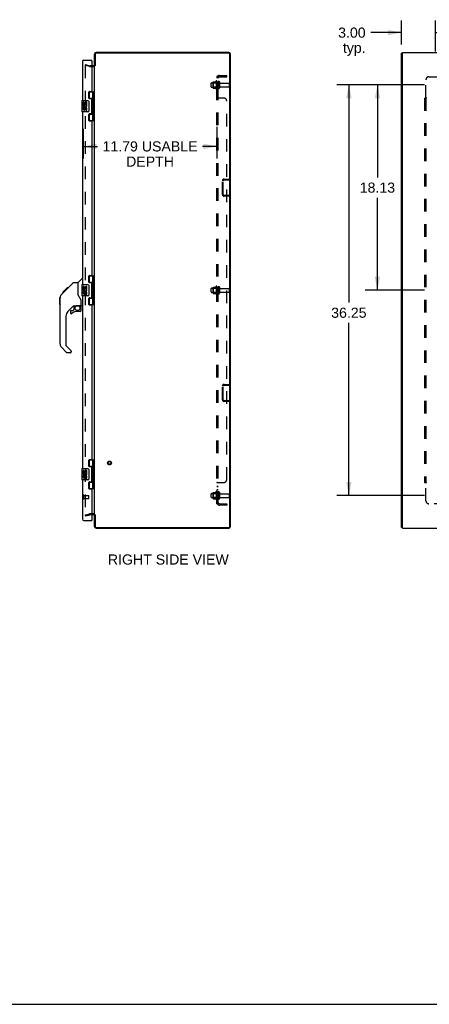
# Model space of a CAD drawing. Header units: inches. Extents: x 0 to 203, y 0 to 131.
# Tile 10 of 12: x 101 to 137, y 0 to 87. Entities that reach past the tile are written whole.
import ezdxf

# ---------------------------------------------------------------- set-up
doc = ezdxf.new("R2010")
doc.units = ezdxf.units.IN
doc.header["$LTSCALE"] = 11.137931
doc.header["$MEASUREMENT"] = 0
doc.linetypes.add('HIDDEN', pattern=[0.2, 0.1, -0.1])
doc.layers.get('0').update_dxf_attribs({"linetype": 'CONTINUOUS'})
for name, color, linetype in [('DEFAULT_2', 8, 'HIDDEN'), ('DIMENSIONS', 7, 'CONTINUOUS'), ('DOOR_ASSEMBLY_RIGHT', 7, 'CONTINUOUS'), ('SUBPANEL', 7, 'CONTINUOUS')]:
    doc.layers.add(name, color=color, linetype=linetype)
doc.styles.get("Standard").update_dxf_attribs({"font": 'arial.ttf'})
doc.dimstyles.new('DIMSTYLE_1', dxfattribs={"dimtxt": 0.893417, "dimasz": 1.191223, "dimexe": 0.09, "dimexo": 0.07, "dimgap": 0.0375, "dimtad": 0, "dimtih": 1, "dimtoh": 1, "dimzin": 4, "dimdsep": 46, "dimtxsty": 'Standard', "dimblk": '_FILLED', "dimblk1": '_FILLED', "dimblk2": '_FILLED', "dimcen": 0.09, "dimazin": 1, "dimtfac": 1, "dimtdec": 3, "dimtofl": 0, "dimtmove": 0, "dimatfit": 3, "dimldrblk": '_FILLED', "dimfxl": 0, "dimtolj": 1, "dimtzin": 4, "dimarcsym": 0})

# ---------------------------------------------------------------- blocks, each defined once
blk = doc.blocks.new('_FILLED')
at = {"color": 0, "linetype": 'ByBlock'}
blk.add_solid([(0, 0), (-1, 0.2), (-1, -0.2)], dxfattribs=at)
blk = doc.blocks.new('*D6')
at = {"layer": 'DIMENSIONS', "color": 2, "linetype": 'Continuous'}
for p, q in [((118.662, 77.485), (118.662, 74.676)), ((106.869, 77.299), (106.869, 74.676)), ((106.869, 75.748), (108.128, 75.748)), ((118.662, 75.748), (117.404, 75.748))]:
    blk.add_line(p, q, dxfattribs=at)
at = {"layer": 'DIMENSIONS', "color": 2, "linetype": 'Continuous', "xscale": 1.1912225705, "yscale": 1.1912225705, "zscale": 1.1912225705, "rotation": 180}
blk.add_blockref('_FILLED', (106.869, 75.748), dxfattribs=at)
at = {"layer": 'DIMENSIONS', "color": 2, "linetype": 'Continuous', "xscale": 1.1912225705, "yscale": 1.1912225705, "zscale": 1.1912225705}
blk.add_blockref('_FILLED', (118.662, 75.748), dxfattribs=at)
at = {"layer": 'DIMENSIONS', "color": 2, "linetype": 'Continuous', "insert": (112.766, 76.195), "char_height": 0.89342, "width": 8.38284, "attachment_point": 2, "line_spacing_factor": 0.9}
blk.add_mtext('11.79 USABLE\\PDEPTH', dxfattribs=at)
blk = doc.blocks.new('*D10')
at = {"layer": 'DIMENSIONS', "color": 2, "linetype": 'Continuous'}
for p, q in [((134.978, 84.736), (134.978, 86.865)), ((137.978, 84.129), (137.978, 86.865)), ((134.978, 85.793), (132.254, 85.793)), ((137.978, 85.793), (140.36, 85.793))]:
    blk.add_line(p, q, dxfattribs=at)
at = {"layer": 'DIMENSIONS', "color": 2, "linetype": 'Continuous', "xscale": 1.1912225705, "yscale": 1.1912225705, "zscale": 1.1912225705}
blk.add_blockref('_FILLED', (134.978, 85.793), dxfattribs=at)
at = {"layer": 'DIMENSIONS', "color": 2, "linetype": 'Continuous', "xscale": 1.1912225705, "yscale": 1.1912225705, "zscale": 1.1912225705, "rotation": 180}
blk.add_blockref('_FILLED', (137.978, 85.793), dxfattribs=at)
at = {"layer": 'DIMENSIONS', "color": 2, "linetype": 'Continuous', "insert": (131.808, 86.239), "char_height": 0.8934, "width": 2.42784, "attachment_point": 3, "line_spacing_factor": 0.9}
blk.add_mtext('3.00\\Ptyp.', dxfattribs=at)
blk = doc.blocks.new('*D12')
at = {"layer": 'DIMENSIONS', "color": 2, "linetype": 'Continuous'}
for p, q in [((137.019, 81.17), (129.254, 81.17)), ((130.326, 81.17), (130.326, 61.955)), ((130.326, 44.92), (130.326, 60.168)), ((137.019, 44.92), (129.254, 44.92))]:
    blk.add_line(p, q, dxfattribs=at)
at = {"layer": 'DIMENSIONS', "color": 2, "linetype": 'Continuous', "xscale": 1.1912225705, "yscale": 1.1912225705, "zscale": 1.1912225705}
for p, rotation in [((130.326, 81.17), 90), ((130.326, 44.92), 270)]:
    blk.add_blockref('_FILLED', p, dxfattribs=dict(at, rotation=rotation))
at = {"layer": 'DIMENSIONS', "color": 2, "linetype": 'Continuous', "insert": (130.326, 61.508), "char_height": 0.8934, "width": 3.12198, "attachment_point": 2, "line_spacing_factor": 0.9}
blk.add_mtext('36.25', dxfattribs=at)
blk = doc.blocks.new('*D13')
at = {"layer": 'DIMENSIONS', "color": 2, "linetype": 'Continuous'}
for p, q in [((137.019, 81.17), (131.775, 81.17)), ((132.848, 81.17), (132.848, 73.001)), ((132.848, 63.045), (132.848, 71.214)), ((137.019, 63.045), (131.775, 63.045))]:
    blk.add_line(p, q, dxfattribs=at)
at = {"layer": 'DIMENSIONS', "color": 2, "linetype": 'Continuous', "xscale": 1.1912225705, "yscale": 1.1912225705, "zscale": 1.1912225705}
for p, rotation in [((132.848, 81.17), 90), ((132.848, 63.045), 270)]:
    blk.add_blockref('_FILLED', p, dxfattribs=dict(at, rotation=rotation))
at = {"layer": 'DIMENSIONS', "color": 2, "linetype": 'Continuous', "insert": (132.848, 72.554), "char_height": 0.8934, "width": 3.12198, "attachment_point": 2, "line_spacing_factor": 0.9}
blk.add_mtext('18.13', dxfattribs=at)

msp = doc.modelspace()

# ---------------------------------------------------------------- linework, layer by layer
at = {"color": 3, "linetype": 'Continuous'}
for p, q in [((107.862, 82.87), (107.862, 83.9)), ((107.925, 83.902), (107.925, 82.873)), ((119.719, 83.982), (108.005, 83.982)), ((119.717, 84.045), (108.007, 84.045)), ((119.799, 42.188), (119.799, 83.902)), ((119.862, 42.19), (119.862, 83.9)), ((134.978, 42.108), (134.978, 83.982)), ((135.053, 42.045), (135.053, 84.045)), ((135.053, 84.045), (194.903, 84.045)), ((107.792, 82.87), (107.619, 82.87)), ((107.619, 82.795), (107.792, 82.795)), ((107.862, 43.247), (107.862, 82.843)), ((107.792, 43.295), (107.619, 43.295)), ((107.792, 43.22), (107.619, 43.22)), ((107.862, 42.19), (107.862, 43.22)), ((107.925, 43.217), (107.925, 42.188)), ((108.005, 42.108), (119.719, 42.108)), ((108.007, 42.045), (119.717, 42.045)), ((135.053, 42.045), (194.903, 42.045))]:
    msp.add_line(p, q, dxfattribs=at)
at = {"color": 7, "linetype": 'Continuous'}
for p, q in [((135.053, 83.982), (134.978, 83.982)), ((107.923, 82.87), (107.862, 82.87)), ((107.923, 43.22), (107.862, 43.22)), ((135.053, 42.108), (134.978, 42.108)), ((0, 0), (202.508, 0))]:
    msp.add_line(p, q, dxfattribs=at)
at = {"color": 3, "linetype": 'Continuous'}
for centre, radius, start, end in [((108.007, 83.9), 0.145, 90, 180), ((108.005, 83.902), 0.08, 90, 180), ((119.717, 83.9), 0.145, 0, 90), ((119.719, 83.902), 0.08, 0, 90), ((107.792, 82.94), 0.07, 270, 355.15563), ((107.792, 43.15), 0.07, 4.84437, 90), ((108.007, 42.19), 0.145, 180, 270), ((108.005, 42.188), 0.08, 180, 270), ((119.717, 42.19), 0.145, 270, 360), ((119.719, 42.188), 0.08, 270, 360)]:
    msp.add_arc(centre, radius, start, end, dxfattribs=at)
at = {"color": 7, "linetype": 'Continuous'}
for centre, start, end in [((107.792, 82.94), 270, 293.91035), ((107.792, 82.94), 317.9834, 321.24508), ((107.792, 43.15), 66.08965, 90), ((107.792, 43.15), 38.75492, 42.0166)]:
    msp.add_arc(centre, 0.145, start, end, dxfattribs=at)
at = {"layer": 'DEFAULT_2', "color": 8, "linetype": 'HIDDEN'}
for p, q in [((107.069, 82.974), (107.05, 82.902)), ((107.434, 82.799), (107.05, 82.902)), ((107.05, 82.879), (107.05, 43.211)), ((107.069, 82.974), (107.453, 82.871)), ((107.464, 82.795), (107.46, 82.795)), ((107.619, 82.87), (107.464, 82.87)), ((107.464, 82.795), (107.619, 82.795)), ((107.797, 82.795), (107.792, 82.795)), ((118.162, 81.017), (118.162, 81.323)), ((118.192, 81.353), (118.787, 81.353)), ((118.192, 80.987), (118.787, 80.987)), ((118.326, 81.426), (118.326, 80.914)), ((118.346, 81.354), (118.326, 81.374)), ((118.346, 80.987), (118.326, 80.967)), ((118.337, 81.448), (118.564, 81.448)), ((118.337, 80.893), (118.564, 80.893)), ((118.346, 81.354), (118.346, 80.987)), ((118.642, 81.354), (118.346, 81.354)), ((118.642, 80.987), (118.346, 80.987)), ((118.592, 81.526), (118.592, 80.814)), ((118.642, 81.354), (118.662, 81.374)), ((118.642, 81.354), (118.642, 80.987)), ((118.642, 80.987), (118.662, 80.967)), ((118.662, 81.504), (118.662, 80.836)), ((118.787, 81.435), (118.787, 80.906)), ((118.893, 81.435), (118.893, 80.906)), ((118.956, 81.336), (119.757, 81.336)), ((118.956, 81.004), (119.757, 81.004)), ((119.787, 81.034), (119.787, 81.306)), ((119.162, 71.503), (119.162, 72.713)), ((119.237, 71.503), (119.237, 72.713)), ((119.307, 72.858), (119.787, 72.858)), ((119.307, 72.783), (119.787, 72.783)), ((119.787, 72.783), (119.787, 72.858)), ((119.307, 71.433), (119.787, 71.433)), ((119.787, 71.358), (119.307, 71.358)), ((119.787, 71.433), (119.787, 71.358)), ((118.162, 62.892), (118.162, 63.198)), ((118.192, 63.228), (118.787, 63.228)), ((118.192, 62.862), (118.787, 62.862)), ((118.326, 63.301), (118.326, 62.789)), ((118.346, 63.229), (118.326, 63.249)), ((118.346, 62.862), (118.326, 62.842)), ((118.337, 63.323), (118.564, 63.323)), ((118.337, 62.768), (118.564, 62.768)), ((118.642, 63.229), (118.346, 63.229)), ((118.346, 63.229), (118.346, 62.862)), ((118.642, 62.862), (118.346, 62.862)), ((118.592, 63.401), (118.592, 62.689)), ((118.642, 63.229), (118.662, 63.249)), ((118.642, 63.229), (118.642, 62.862)), ((118.642, 62.862), (118.662, 62.842)), ((118.662, 63.379), (118.662, 62.711)), ((118.787, 63.31), (118.787, 62.781)), ((118.893, 63.31), (118.893, 62.781)), ((118.956, 63.211), (119.757, 63.211)), ((118.956, 62.879), (119.757, 62.879)), ((119.787, 62.909), (119.787, 63.181)), ((119.162, 53.378), (119.162, 54.588)), ((119.237, 53.378), (119.237, 54.588)), ((119.307, 54.733), (119.787, 54.733)), ((119.307, 54.658), (119.787, 54.658)), ((119.787, 54.658), (119.787, 54.733)), ((119.307, 53.308), (119.787, 53.308)), ((119.787, 53.233), (119.307, 53.233)), ((119.787, 53.308), (119.787, 53.233)), ((118.592, 45.276), (118.592, 44.564)), ((118.662, 45.254), (118.662, 44.586)), ((118.162, 44.767), (118.162, 45.073)), ((118.192, 45.103), (118.787, 45.103)), ((118.192, 44.737), (118.787, 44.737)), ((118.326, 45.176), (118.326, 44.664)), ((118.346, 45.104), (118.326, 45.124)), ((118.346, 44.737), (118.326, 44.717)), ((118.337, 45.198), (118.564, 45.198)), ((118.337, 44.643), (118.564, 44.643)), ((118.642, 45.104), (118.346, 45.104)), ((118.346, 45.104), (118.346, 44.737)), ((118.642, 44.737), (118.346, 44.737)), ((118.642, 45.104), (118.662, 45.124)), ((118.642, 45.104), (118.642, 44.737)), ((118.642, 44.737), (118.662, 44.717)), ((118.787, 45.185), (118.787, 44.656)), ((118.893, 45.185), (118.893, 44.656)), ((118.956, 45.086), (119.757, 45.086)), ((118.956, 44.754), (119.757, 44.754)), ((119.787, 44.784), (119.787, 45.056)), ((107.05, 43.188), (107.434, 43.291)), ((107.05, 43.188), (107.069, 43.116)), ((107.069, 43.116), (107.453, 43.219)), ((107.464, 43.295), (107.46, 43.295)), ((107.619, 43.295), (107.464, 43.295)), ((107.619, 43.22), (107.464, 43.22)), ((107.797, 43.295), (107.792, 43.295))]:
    msp.add_line(p, q, dxfattribs=at)
for points in [[(107.064, 82.894), (107.063, 82.894), (107.062, 82.894), (107.061, 82.893), (107.059, 82.893), (107.058, 82.892), (107.057, 82.892), (107.055, 82.891), (107.054, 82.89), (107.053, 82.889), (107.052, 82.887), (107.052, 82.886), (107.051, 82.885), (107.05, 82.883), (107.05, 82.882), (107.05, 82.88), (107.05, 82.879)], [(107.068, 82.893), (107.066, 82.894), (107.065, 82.894), (107.064, 82.894)], [(107.05, 43.211), (107.05, 43.21), (107.05, 43.208), (107.05, 43.207), (107.051, 43.205), (107.052, 43.204)], [(107.057, 43.198), (107.055, 43.199), (107.054, 43.2), (107.053, 43.201), (107.052, 43.203), (107.052, 43.204)], [(107.061, 43.197), (107.059, 43.197), (107.058, 43.198), (107.057, 43.198)], [(107.064, 43.196), (107.063, 43.196), (107.062, 43.196), (107.061, 43.197)], [(107.068, 43.197), (107.066, 43.196), (107.065, 43.196), (107.064, 43.196)]]:
    msp.add_lwpolyline(points, dxfattribs=at)
for radius in [0.164, 0.124]:
    msp.add_circle((109.187, 47.795), radius, dxfattribs=at)
for centre, radius, start, end in [((107.464, 82.91), 0.115, 255, 270), ((107.464, 82.91), 0.04, 255, 270), ((107.792, 82.94), 0.145, 293.91035, 317.9834), ((118.192, 81.323), 0.03, 90, 180.00001), ((118.192, 81.017), 0.03, 179.99999, 270), ((118.467, 81.426), 0.141, 174.79195, 180), ((118.467, 80.914), 0.141, 180, 185.20805), ((118.337, 81.438), 0.01, 90, 174.80617), ((118.337, 80.903), 0.01, 185.19383, 270), ((118.546, 81.458), 0.01, 270, 336.03207), ((118.546, 80.883), 0.01, 23.96793, 90), ((119.192, 81.17), 0.698, 149.33687, 156.03207), ((119.192, 81.17), 0.698, 203.96793, 210.66313), ((118.624, 81.504), 0.0384, 0, 145.55034), ((118.84, 81.435), 0.053, 0, 180), ((118.84, 80.906), 0.053, 180, 360), ((118.956, 81.399), 0.0625, 180, 270), ((118.956, 80.942), 0.0625, 90, 180), ((119.757, 81.306), 0.03, 360, 90), ((119.757, 81.034), 0.03, 270, 0), ((118.624, 80.836), 0.0384, 214.44966, 360), ((119.307, 72.713), 0.145, 90, 180), ((119.307, 72.713), 0.07, 90, 180), ((119.307, 71.503), 0.145, 180, 270), ((119.307, 71.503), 0.07, 180, 270), ((118.192, 63.198), 0.03, 90, 180.00001), ((118.192, 62.892), 0.03, 179.99999, 270), ((118.467, 63.301), 0.141, 174.79195, 180), ((118.467, 62.789), 0.141, 180, 185.20805), ((118.337, 63.313), 0.01, 90, 174.80617), ((118.337, 62.778), 0.01, 185.19383, 270), ((118.546, 63.333), 0.01, 270, 336.03207), ((118.546, 62.758), 0.01, 23.96793, 90), ((119.192, 63.045), 0.698, 149.33687, 156.03207), ((119.192, 63.045), 0.698, 203.96793, 210.66313), ((118.624, 63.379), 0.0384, 0, 145.55034), ((118.624, 62.711), 0.0384, 214.44966, 360), ((118.84, 63.31), 0.053, 0, 180), ((118.84, 62.781), 0.053, 180, 360), ((118.956, 63.274), 0.0625, 180, 270), ((118.956, 62.817), 0.0625, 90, 180), ((119.757, 63.181), 0.03, 360, 90), ((119.757, 62.909), 0.03, 270, 0), ((119.307, 54.588), 0.145, 90, 180), ((119.307, 54.588), 0.07, 90, 180), ((119.307, 53.378), 0.145, 180, 270), ((119.307, 53.378), 0.07, 180, 270), ((119.192, 44.92), 0.698, 149.33687, 156.03207), ((118.624, 45.254), 0.0384, 0, 145.55034), ((118.84, 45.185), 0.053, 0, 180), ((118.192, 45.073), 0.03, 90, 180.00001), ((118.192, 44.767), 0.03, 179.99999, 270), ((118.467, 45.176), 0.141, 174.79195, 180), ((118.467, 44.664), 0.141, 180, 185.20805), ((118.337, 45.188), 0.01, 90, 174.80617), ((118.337, 44.653), 0.01, 185.19383, 270), ((118.546, 45.208), 0.01, 270, 336.03207), ((118.546, 44.633), 0.01, 23.96793, 90), ((119.192, 44.92), 0.698, 203.96793, 210.66313), ((118.624, 44.586), 0.0384, 214.44966, 360), ((118.84, 44.656), 0.053, 180, 360), ((118.956, 45.149), 0.0625, 180, 270), ((118.956, 44.692), 0.0625, 90, 180), ((119.757, 45.056), 0.03, 360, 90), ((119.757, 44.784), 0.03, 270, 0), ((107.464, 43.18), 0.115, 90, 105), ((107.464, 43.18), 0.04, 90, 105), ((107.792, 43.15), 0.145, 42.0166, 66.08965)]:
    msp.add_arc(centre, radius, start, end, dxfattribs=at)
at = {"layer": 'DOOR_ASSEMBLY_RIGHT', "color": 3, "linetype": 'Continuous'}
for p, q in [((106.794, 83.235), (106.794, 79.795)), ((106.929, 83.37), (107.619, 83.37)), ((107.619, 83.275), (107.619, 80.637)), ((107.369, 80.016), (107.369, 80.543)), ((107.432, 80.606), (107.588, 80.606)), ((107.588, 79.953), (107.432, 79.953)), ((107.619, 78.669), (107.619, 79.922)), ((106.794, 78.795), (106.794, 63.545)), ((107.369, 78.048), (107.369, 78.575)), ((107.432, 78.638), (107.588, 78.638)), ((107.588, 77.985), (107.432, 77.985)), ((107.619, 77.954), (107.619, 64.387)), ((107.432, 64.356), (107.588, 64.356)), ((107.369, 63.766), (107.369, 64.293)), ((107.588, 63.703), (107.432, 63.703)), ((107.619, 62.419), (107.619, 63.672)), ((106.794, 62.545), (106.794, 47.295)), ((107.369, 61.798), (107.369, 62.325)), ((107.432, 62.388), (107.588, 62.388)), ((107.588, 61.735), (107.432, 61.735)), ((107.619, 61.704), (107.619, 48.137)), ((107.369, 47.516), (107.369, 48.043)), ((107.432, 48.106), (107.588, 48.106)), ((107.588, 47.453), (107.432, 47.453)), ((107.619, 46.169), (107.619, 47.422)), ((106.794, 46.295), (106.794, 42.855)), ((107.432, 46.138), (107.588, 46.138)), ((107.369, 45.548), (107.369, 46.075)), ((107.588, 45.485), (107.432, 45.485)), ((107.619, 45.454), (107.619, 42.815)), ((106.929, 42.72), (107.619, 42.72))]:
    msp.add_line(p, q, dxfattribs=at)
at = {"layer": 'DOOR_ASSEMBLY_RIGHT', "color": 7, "linetype": 'Continuous'}
for p, q in [((107.619, 83.295), (107.599, 83.295)), ((107.619, 83.295), (107.619, 83.37)), ((107.378, 80.575), (107.862, 80.575)), ((107.724, 79.984), (107.378, 79.984)), ((107.404, 80.575), (107.404, 79.984)), ((107.724, 79.887), (107.724, 80.575)), ((107.823, 78.016), (107.823, 80.575)), ((106.734, 79.78), (106.734, 78.81)), ((106.749, 79.795), (107.259, 79.795)), ((106.872, 79.641), (106.872, 79.41)), ((106.932, 79.641), (106.872, 79.641)), ((106.872, 79.41), (107.131, 79.41)), ((106.872, 79.364), (106.872, 79.311)), ((106.872, 79.18), (106.872, 79.023)), ((106.932, 79.18), (106.872, 79.18)), ((106.94, 79.374), (106.882, 79.399)), ((106.932, 79.641), (106.932, 79.473)), ((106.995, 79.473), (106.932, 79.473)), ((106.932, 79.18), (106.932, 79.044)), ((106.995, 79.609), (106.995, 79.473)), ((107.056, 79.609), (106.995, 79.609)), ((107.056, 79.473), (107.056, 79.609)), ((107.121, 79.473), (107.056, 79.473)), ((107.131, 79.41), (107.104, 79.391)), ((107.121, 79.641), (107.121, 79.473)), ((107.184, 79.641), (107.121, 79.641)), ((107.166, 79.41), (107.184, 79.41)), ((107.184, 79.41), (107.184, 79.641)), ((107.359, 79.695), (107.359, 78.895)), ((107.384, 79.975), (107.435, 79.975)), ((107.435, 79.953), (107.435, 79.975)), ((107.708, 79.857), (107.708, 79.787)), ((107.708, 79.787), (107.708, 79.717)), ((107.724, 78.903), (107.724, 79.687)), ((107.259, 78.795), (106.749, 78.795)), ((106.995, 79.086), (106.995, 79.044)), ((107.056, 79.023), (107.056, 79.092)), ((107.121, 79.086), (107.121, 78.949)), ((107.121, 78.949), (107.184, 78.949)), ((107.184, 78.949), (107.184, 79.086)), ((107.378, 78.606), (107.724, 78.606)), ((107.435, 78.615), (107.384, 78.615)), ((107.404, 78.606), (107.404, 78.016)), ((107.435, 78.615), (107.435, 78.638)), ((107.708, 78.873), (107.708, 78.803)), ((107.708, 78.803), (107.708, 78.733)), ((107.724, 78.016), (107.724, 78.703)), ((107.862, 78.016), (107.378, 78.016)), ((105.368, 63.095), (105.984, 63.711)), ((106.039, 63.734), (106.401, 63.734)), ((106.401, 63.734), (106.401, 62.63)), ((106.406, 63.74), (106.704, 64.037)), ((106.794, 64.049), (106.732, 64.049)), ((106.734, 63.53), (106.734, 62.56)), ((106.749, 63.545), (107.259, 63.545)), ((107.378, 64.325), (107.862, 64.325)), ((107.724, 63.734), (107.378, 63.734)), ((107.384, 63.725), (107.435, 63.725)), ((107.404, 64.325), (107.404, 63.734)), ((107.435, 63.703), (107.435, 63.725)), ((107.708, 63.607), (107.708, 63.537)), ((107.708, 63.537), (107.708, 63.467)), ((107.724, 63.637), (107.724, 64.325)), ((107.823, 61.766), (107.823, 64.325)), ((104.941, 62.667), (104.921, 62.645)), ((104.941, 62.667), (105.219, 62.946)), ((105.047, 62.841), (105.46, 63.254)), ((105.047, 62.841), (105.114, 62.841)), ((105.05, 62.844), (105.117, 62.844)), ((105.118, 62.845), (105.051, 62.845)), ((105.199, 62.926), (105.132, 62.926)), ((105.219, 62.946), (105.352, 63.079)), ((105.285, 63.013), (105.219, 63.013)), ((105.24, 62.966), (105.219, 62.946)), ((105.368, 63.095), (105.301, 63.095)), ((105.324, 63.051), (105.368, 63.095)), ((105.444, 63.171), (105.377, 63.171)), ((105.527, 63.254), (105.46, 63.254)), ((105.461, 63.255), (105.462, 63.256)), ((105.461, 63.255), (105.528, 63.255)), ((105.462, 63.256), (105.529, 63.256)), ((106.42, 62.638), (106.401, 62.692)), ((106.872, 63.391), (106.872, 63.16)), ((106.932, 63.391), (106.872, 63.391)), ((106.872, 63.16), (107.131, 63.16)), ((106.872, 63.114), (106.872, 63.061)), ((106.872, 62.93), (106.872, 62.773)), ((106.932, 62.93), (106.872, 62.93)), ((106.94, 63.124), (106.882, 63.149)), ((106.932, 63.391), (106.932, 63.223)), ((106.995, 63.223), (106.932, 63.223)), ((106.932, 62.93), (106.932, 62.794)), ((106.995, 63.359), (106.995, 63.223)), ((107.056, 63.359), (106.995, 63.359)), ((106.995, 62.836), (106.995, 62.794)), ((107.056, 63.223), (107.056, 63.359)), ((107.121, 63.223), (107.056, 63.223)), ((107.056, 62.773), (107.056, 62.842)), ((107.131, 63.16), (107.104, 63.141)), ((107.121, 63.391), (107.121, 63.223)), ((107.184, 63.391), (107.121, 63.391)), ((107.121, 62.836), (107.121, 62.699)), ((107.121, 62.699), (107.184, 62.699)), ((107.166, 63.16), (107.184, 63.16)), ((107.184, 63.16), (107.184, 63.391)), ((107.184, 62.699), (107.184, 62.836)), ((107.359, 63.445), (107.359, 62.645)), ((107.708, 62.623), (107.708, 62.553)), ((107.724, 62.653), (107.724, 63.437)), ((104.814, 61.807), (104.814, 62.394)), ((104.826, 58.287), (104.826, 62.39)), ((106.676, 61.706), (106.676, 62.113)), ((107.259, 62.545), (106.749, 62.545)), ((107.378, 62.356), (107.724, 62.356)), ((107.862, 61.766), (107.378, 61.766)), ((107.435, 62.365), (107.384, 62.365)), ((107.404, 62.356), (107.404, 61.766)), ((107.435, 62.365), (107.435, 62.388)), ((107.708, 62.553), (107.708, 62.483)), ((107.724, 61.766), (107.724, 62.453)), ((106.012, 61.672), (105.511, 61.171)), ((105.731, 61.173), (105.731, 61.054)), ((105.81, 61.252), (105.963, 61.252)), ((105.971, 61.255), (106.043, 61.327)), ((106.046, 61.662), (106.046, 61.335)), ((106.088, 61.667), (106.176, 61.667)), ((106.176, 61.667), (106.177, 61.667)), ((106.361, 61.708), (106.656, 61.708)), ((106.597, 61.173), (106.361, 61.173)), ((106.539, 61.708), (106.618, 61.629)), ((106.611, 61.621), (106.604, 61.615)), ((106.656, 61.489), (106.676, 61.489)), ((106.676, 61.252), (106.676, 61.489)), ((106.716, 61.667), (106.794, 61.667)), ((105.338, 60.753), (105.338, 58.201)), ((105.393, 57.556), (104.941, 58.008)), ((105.361, 58.146), (105.796, 57.71)), ((105.731, 57.533), (105.449, 57.533)), ((105.81, 57.677), (105.81, 57.612)), ((107.378, 48.075), (107.862, 48.075)), ((107.404, 48.075), (107.404, 47.484)), ((107.724, 47.387), (107.724, 48.075)), ((107.823, 45.516), (107.823, 48.075)), ((106.734, 47.28), (106.734, 46.31)), ((106.749, 47.295), (107.259, 47.295)), ((106.932, 47.141), (106.872, 47.141)), ((106.872, 47.141), (106.872, 46.91)), ((106.932, 47.141), (106.932, 46.973)), ((106.995, 46.973), (106.932, 46.973)), ((107.056, 47.109), (106.995, 47.109)), ((106.995, 47.109), (106.995, 46.973)), ((107.056, 46.973), (107.056, 47.109)), ((107.121, 46.973), (107.056, 46.973)), ((107.184, 47.141), (107.121, 47.141)), ((107.121, 47.141), (107.121, 46.973)), ((107.184, 46.91), (107.184, 47.141)), ((107.359, 47.195), (107.359, 46.395)), ((107.724, 47.484), (107.378, 47.484)), ((107.384, 47.475), (107.435, 47.475)), ((107.435, 47.453), (107.435, 47.475)), ((107.708, 47.357), (107.708, 47.287)), ((107.708, 47.287), (107.708, 47.217)), ((107.724, 46.403), (107.724, 47.187)), ((107.259, 46.295), (106.749, 46.295)), ((106.872, 46.91), (107.131, 46.91)), ((106.872, 46.864), (106.872, 46.811)), ((106.932, 46.68), (106.872, 46.68)), ((106.872, 46.68), (106.872, 46.523)), ((106.94, 46.874), (106.882, 46.899)), ((106.932, 46.68), (106.932, 46.544)), ((106.995, 46.586), (106.995, 46.544)), ((107.056, 46.523), (107.056, 46.592)), ((107.131, 46.91), (107.104, 46.891)), ((107.121, 46.586), (107.121, 46.449)), ((107.121, 46.449), (107.184, 46.449)), ((107.166, 46.91), (107.184, 46.91)), ((107.184, 46.449), (107.184, 46.586)), ((107.378, 46.106), (107.724, 46.106)), ((107.435, 46.115), (107.384, 46.115)), ((107.404, 46.106), (107.404, 45.516)), ((107.435, 46.115), (107.435, 46.138)), ((107.708, 46.373), (107.708, 46.303)), ((107.708, 46.303), (107.708, 46.233)), ((107.724, 45.516), (107.724, 46.203)), ((107.862, 45.516), (107.378, 45.516)), ((107.599, 42.795), (107.619, 42.795)), ((107.619, 42.795), (107.619, 42.72))]:
    msp.add_line(p, q, dxfattribs=at)
at = {"layer": 'DOOR_ASSEMBLY_RIGHT', "color": 8, "linetype": 'HIDDEN'}
for p, q in [((106.869, 44.653), (106.869, 44.937)), ((106.912, 44.653), (106.912, 44.937)), ((106.912, 44.919), (107.359, 44.919)), ((106.912, 44.671), (107.359, 44.671)), ((107.369, 44.681), (107.369, 44.909))]:
    msp.add_line(p, q, dxfattribs=at)
at = {"layer": 'DOOR_ASSEMBLY_RIGHT', "color": 7, "linetype": 'Continuous'}
for points in [[(107.352, 79.731), (107.354, 79.726), (107.356, 79.72), (107.357, 79.714), (107.358, 79.708), (107.359, 79.701), (107.359, 79.695)], [(107.724, 79.643), (107.723, 79.652), (107.721, 79.661), (107.718, 79.672), (107.714, 79.683), (107.71, 79.694), (107.705, 79.706), (107.7, 79.718), (107.696, 79.729), (107.691, 79.741), (107.687, 79.752), (107.684, 79.764), (107.683, 79.775), (107.682, 79.787), (107.683, 79.799), (107.684, 79.81), (107.687, 79.822), (107.691, 79.833), (107.696, 79.845), (107.7, 79.856), (107.705, 79.868), (107.71, 79.88), (107.714, 79.891), (107.718, 79.902), (107.721, 79.913), (107.723, 79.922), (107.724, 79.931)], [(107.359, 78.895), (107.359, 78.889), (107.358, 78.883), (107.357, 78.876), (107.356, 78.87), (107.354, 78.865), (107.352, 78.859)], [(107.724, 78.659), (107.723, 78.668), (107.721, 78.677), (107.718, 78.688), (107.714, 78.699), (107.71, 78.71), (107.705, 78.722), (107.7, 78.734), (107.696, 78.745), (107.691, 78.757), (107.687, 78.768), (107.684, 78.78), (107.683, 78.791), (107.682, 78.803), (107.683, 78.815), (107.684, 78.826), (107.687, 78.838), (107.691, 78.849), (107.696, 78.861), (107.7, 78.872), (107.705, 78.884), (107.71, 78.896), (107.714, 78.907), (107.718, 78.918), (107.721, 78.929), (107.723, 78.938), (107.724, 78.947)], [(105.984, 63.711), (105.991, 63.718), (106, 63.723), (106.009, 63.728), (106.019, 63.731), (106.029, 63.733), (106.039, 63.734)], [(107.352, 63.481), (107.354, 63.476), (107.356, 63.47), (107.357, 63.464), (107.358, 63.458), (107.359, 63.451), (107.359, 63.445)], [(107.724, 63.393), (107.723, 63.402), (107.721, 63.411), (107.718, 63.422), (107.714, 63.433), (107.71, 63.444), (107.705, 63.456), (107.7, 63.468), (107.696, 63.479), (107.691, 63.491), (107.687, 63.502), (107.684, 63.514), (107.683, 63.525), (107.682, 63.537), (107.683, 63.549), (107.684, 63.56), (107.687, 63.572), (107.691, 63.583), (107.696, 63.595), (107.7, 63.606), (107.705, 63.618), (107.71, 63.63), (107.714, 63.641), (107.718, 63.652), (107.721, 63.663), (107.723, 63.672), (107.724, 63.681)], [(104.94, 62.667), (104.921, 62.646), (104.896, 62.613), (104.874, 62.578), (104.856, 62.541), (104.842, 62.502), (104.832, 62.462), (104.827, 62.421), (104.826, 62.39)], [(105.324, 63.051), (105.302, 63.029), (105.28, 63.007), (105.24, 62.966)], [(106.623, 62.284), (106.572, 62.357), (106.523, 62.435), (106.482, 62.506), (106.448, 62.573), (106.42, 62.638)], [(107.359, 62.645), (107.359, 62.639), (107.358, 62.633), (107.357, 62.626), (107.356, 62.62), (107.354, 62.615), (107.352, 62.609)], [(107.724, 62.409), (107.723, 62.418), (107.721, 62.427), (107.718, 62.438), (107.714, 62.449), (107.71, 62.46), (107.705, 62.472), (107.7, 62.484), (107.696, 62.495), (107.691, 62.507), (107.687, 62.518), (107.684, 62.53), (107.683, 62.541), (107.682, 62.553), (107.683, 62.565), (107.684, 62.576), (107.687, 62.588), (107.691, 62.599), (107.696, 62.611), (107.7, 62.622), (107.705, 62.634), (107.71, 62.646), (107.714, 62.657), (107.718, 62.668), (107.721, 62.679), (107.723, 62.688), (107.724, 62.697)], [(106.676, 62.113), (106.675, 62.137), (106.671, 62.171), (106.662, 62.205), (106.65, 62.237), (106.635, 62.266), (106.623, 62.284)], [(106.177, 61.667), (106.185, 61.668), (106.194, 61.67), (106.204, 61.673), (106.215, 61.677), (106.229, 61.682), (106.244, 61.687), (106.26, 61.692), (106.278, 61.697), (106.296, 61.702), (106.315, 61.705), (106.334, 61.707), (106.353, 61.708), (106.361, 61.708)], [(106.656, 61.489), (106.656, 61.503), (106.654, 61.517), (106.651, 61.531), (106.647, 61.544), (106.643, 61.557), (106.637, 61.57), (106.63, 61.582), (106.622, 61.594), (106.614, 61.604), (106.604, 61.615)], [(106.618, 61.629), (106.618, 61.628), (106.618, 61.628), (106.617, 61.627), (106.616, 61.626), (106.614, 61.625), (106.611, 61.621)], [(107.352, 47.231), (107.354, 47.226), (107.356, 47.22), (107.357, 47.214), (107.358, 47.208), (107.359, 47.201), (107.359, 47.195)], [(107.724, 47.143), (107.723, 47.152), (107.721, 47.161), (107.718, 47.172), (107.714, 47.183), (107.71, 47.194), (107.705, 47.206), (107.7, 47.218), (107.696, 47.229), (107.691, 47.241), (107.687, 47.252), (107.684, 47.264), (107.683, 47.275), (107.682, 47.287), (107.683, 47.299), (107.684, 47.31), (107.687, 47.322), (107.691, 47.333), (107.696, 47.345), (107.7, 47.356), (107.705, 47.368), (107.71, 47.38), (107.714, 47.391), (107.718, 47.402), (107.721, 47.413), (107.723, 47.422), (107.724, 47.431)], [(107.359, 46.395), (107.359, 46.389), (107.358, 46.383), (107.357, 46.376), (107.356, 46.37), (107.354, 46.365), (107.352, 46.359)], [(107.724, 46.159), (107.723, 46.168), (107.721, 46.177), (107.718, 46.188), (107.714, 46.199), (107.71, 46.21), (107.705, 46.222), (107.7, 46.234), (107.696, 46.245), (107.691, 46.257), (107.687, 46.268), (107.684, 46.28), (107.683, 46.291), (107.682, 46.303), (107.683, 46.315), (107.684, 46.326), (107.687, 46.338), (107.691, 46.349), (107.696, 46.361), (107.7, 46.372), (107.705, 46.384), (107.71, 46.396), (107.714, 46.407), (107.718, 46.418), (107.721, 46.429), (107.723, 46.438), (107.724, 46.447)]]:
    msp.add_lwpolyline(points, dxfattribs=at)
msp.add_circle((106.361, 61.468), 0.217, dxfattribs=at)
at = {"layer": 'DOOR_ASSEMBLY_RIGHT', "color": 3, "linetype": 'Continuous'}
for centre, radius, start, end in [((106.929, 83.235), 0.135, 90, 180), ((107.599, 83.275), 0.02, 0, 90), ((107.432, 80.543), 0.063, 90, 180), ((107.432, 80.016), 0.063, 180, 270), ((107.588, 80.637), 0.031, 270, 360), ((107.588, 79.922), 0.031, 0, 90), ((107.432, 78.575), 0.063, 90, 180), ((107.588, 78.669), 0.031, 270, 360), ((107.432, 78.048), 0.063, 180, 270), ((107.588, 77.954), 0.031, 0, 90), ((107.432, 64.293), 0.063, 90, 180), ((107.588, 64.387), 0.031, 270, 360), ((107.432, 63.766), 0.063, 180, 270), ((107.588, 63.672), 0.031, 0, 90), ((107.432, 62.325), 0.063, 90, 180), ((107.432, 61.798), 0.063, 180, 270), ((107.588, 62.419), 0.031, 270, 360), ((107.588, 61.704), 0.031, 0, 90), ((107.432, 48.043), 0.063, 90, 180), ((107.588, 48.137), 0.031, 270, 360), ((107.432, 47.516), 0.063, 180, 270), ((107.588, 47.422), 0.031, 0, 90), ((107.432, 46.075), 0.063, 90, 180), ((107.588, 46.169), 0.031, 270, 360), ((107.432, 45.548), 0.063, 180, 270), ((107.588, 45.454), 0.031, 0, 90), ((106.929, 42.855), 0.135, 180, 270), ((107.599, 42.815), 0.02, 270, 360)]:
    msp.add_arc(centre, radius, start, end, dxfattribs=at)
at = {"layer": 'DOOR_ASSEMBLY_RIGHT', "color": 7, "linetype": 'Continuous'}
for centre, radius, start, end in [((106.749, 79.78), 0.015, 90, 180), ((107.027, 79.337), 0.157, 156.59665, 170.29686), ((107.027, 79.337), 0.157, 189.70314, 341.87913), ((107.027, 79.337), 0.0943, 156.59665, 35.11217), ((107.09, 79.086), 0.0943, 0, 180), ((107.09, 79.081), 0.0362, 83.42855, 161.76278), ((107.09, 79.086), 0.0314, 0, 81.22946), ((107.027, 79.337), 0.157, 25.73705, 27.8532), ((107.03, 79.337), 0.154, 341.41988, 26.19629), ((107.259, 79.695), 0.1, 21.20502, 90), ((107.798, 79.857), 0.09, 145.35658, 180), ((107.798, 79.717), 0.09, 180, 214.64342), ((106.749, 78.81), 0.015, 180, 270), ((106.964, 79.044), 0.0943, 192.54017, 251.70103), ((106.964, 79.044), 0.0314, 180, 0.04847), ((106.964, 79.044), 0.0943, 251.72667, 347.43379), ((107.259, 78.895), 0.1, 270, 338.79459), ((107.798, 78.873), 0.09, 145.35658, 180), ((107.798, 78.733), 0.09, 180, 214.64342), ((106.42, 63.726), 0.0197, 135, 172.5), ((106.732, 64.01), 0.0394, 90, 135), ((106.749, 63.53), 0.015, 90, 180), ((107.259, 63.445), 0.1, 21.20502, 90), ((107.798, 63.607), 0.09, 145.35658, 180), ((107.798, 63.467), 0.09, 180, 214.64342), ((105.259, 62.374), 0.433, 137.27268, 137.76144), ((107.027, 63.087), 0.157, 156.59665, 170.29686), ((107.027, 63.087), 0.157, 189.70314, 341.87913), ((106.964, 62.794), 0.0943, 192.54017, 251.70103), ((107.027, 63.087), 0.0943, 156.59665, 35.11217), ((106.964, 62.794), 0.0314, 180, 0.04847), ((106.964, 62.794), 0.0943, 251.72667, 347.43379), ((107.09, 62.836), 0.0943, 0, 180), ((107.09, 62.831), 0.0362, 83.42855, 161.76278), ((107.09, 62.836), 0.0314, 0, 81.22946), ((107.027, 63.087), 0.157, 25.73705, 27.8532), ((107.03, 63.087), 0.154, 341.41988, 26.19629), ((107.259, 62.645), 0.1, 270, 338.79459), ((107.798, 62.623), 0.09, 145.35658, 180), ((104.834, 62.394), 0.0197, 110.85688, 180), ((104.834, 61.807), 0.0197, 180, 246.39296), ((106.656, 61.728), 0.0197, 270, 360), ((106.749, 62.56), 0.015, 180, 270), ((107.798, 62.483), 0.09, 180, 214.64342), ((105.928, 60.753), 0.591, 135, 180), ((105.81, 61.173), 0.0787, 90, 180), ((105.81, 61.054), 0.0787, 180, 309.5212), ((106.361, 60.386), 0.787, 90, 129.5212), ((106.088, 61.47), 0.197, 90, 135), ((105.963, 61.264), 0.0118, 270, 315), ((106.034, 61.335), 0.0118, 315, 360), ((106.597, 61.252), 0.0787, 270, 360), ((106.479, 61.489), 0.197, 0, 45), ((106.716, 61.706), 0.0394, 180, 270), ((105.219, 58.287), 0.394, 180, 225), ((105.416, 58.201), 0.0787, 180, 225), ((105.449, 57.612), 0.0787, 225, 270), ((105.731, 57.612), 0.0787, 270, 360), ((105.763, 57.677), 0.0472, 0, 45), ((106.749, 47.28), 0.015, 90, 180), ((107.259, 47.195), 0.1, 21.20502, 90), ((107.798, 47.357), 0.09, 145.35658, 180), ((107.798, 47.217), 0.09, 180, 214.64342), ((106.749, 46.31), 0.015, 180, 270), ((107.027, 46.837), 0.157, 156.59665, 170.29686), ((107.027, 46.837), 0.157, 189.70314, 341.87913), ((106.964, 46.544), 0.0943, 192.54017, 251.70103), ((107.027, 46.837), 0.0943, 156.59665, 35.11217), ((106.964, 46.544), 0.0314, 180, 0.04847), ((106.964, 46.544), 0.0943, 251.72667, 347.43379), ((107.09, 46.586), 0.0943, 0, 180), ((107.09, 46.581), 0.0362, 83.42855, 161.76278), ((107.09, 46.586), 0.0314, 0, 81.22946), ((107.027, 46.837), 0.157, 25.73705, 27.8532), ((107.03, 46.837), 0.154, 341.41988, 26.19629), ((107.259, 46.395), 0.1, 270, 338.79459), ((107.798, 46.373), 0.09, 145.35658, 180), ((107.798, 46.233), 0.09, 180, 214.64342)]:
    msp.add_arc(centre, radius, start, end, dxfattribs=at)
at = {"layer": 'DOOR_ASSEMBLY_RIGHT', "color": 8, "linetype": 'HIDDEN'}
for centre, radius, start, end in [((106.891, 44.937), 0.0215, 360, 180), ((106.891, 44.653), 0.0215, 180, 0), ((107.359, 44.909), 0.01, 360, 90), ((107.359, 44.681), 0.01, 270, 0)]:
    msp.add_arc(centre, radius, start, end, dxfattribs=at)
at = {"layer": 'DOOR_ASSEMBLY_RIGHT', "color": 7, "linetype": 'Continuous'}
for centre in [(107.635, 79.787), (107.635, 78.803), (107.635, 63.537), (107.635, 62.553), (107.635, 47.287), (107.635, 46.303)]:
    msp.add_ellipse(centre, major_axis=(0, 0.188), ratio=0.5625, start_param=-2.134404, end_param=-1.007189, dxfattribs=at)
at = {"layer": 'SUBPANEL', "color": 8, "linetype": 'HIDDEN'}
for p, q in [((118.662, 44.201), (118.662, 81.889)), ((118.787, 81.889), (118.662, 81.889)), ((118.716, 81.927), (118.813, 81.848)), ((118.742, 81.886), (118.744, 81.886)), ((118.744, 81.886), (118.745, 81.885)), ((118.745, 81.885), (118.747, 81.885)), ((118.747, 81.885), (118.748, 81.884)), ((118.748, 81.884), (118.75, 81.884)), ((118.75, 81.884), (118.751, 81.883)), ((118.751, 81.883), (118.753, 81.883)), ((118.753, 81.883), (118.755, 81.882)), ((118.755, 81.882), (118.756, 81.882)), ((118.787, 44.201), (118.787, 81.889)), ((118.788, 81.868), (118.787, 81.869)), ((118.899, 82.014), (119.537, 82.014)), ((118.899, 81.889), (119.537, 81.889)), ((119.537, 81.889), (119.537, 82.014)), ((137.384, 81.889), (138.974, 81.889)), ((118.787, 81.42), (118.662, 81.42)), ((118.787, 80.92), (118.662, 80.92)), ((137.134, 80.049), (137.134, 81.639)), ((118.787, 80.692), (118.662, 80.692)), ((118.787, 80.411), (118.662, 80.411)), ((118.787, 80.049), (118.662, 80.049)), ((118.664, 80.043), (118.663, 80.045)), ((118.685, 80.029), (118.681, 80.031)), ((119.287, 80.014), (118.716, 80.014)), ((118.811, 80.025), (118.81, 80.027)), ((137.009, 80.014), (137.009, 46.076)), ((137.009, 80.014), (137.175, 80.014)), ((137.134, 80.014), (137.134, 46.076)), ((119.537, 46.326), (119.537, 79.764)), ((118.787, 63.295), (118.662, 63.295)), ((118.787, 62.795), (118.662, 62.795)), ((118.716, 46.076), (119.287, 46.076)), ((137.009, 46.076), (137.175, 46.076)), ((118.662, 46.042), (118.662, 46.041)), ((118.787, 46.041), (118.662, 46.041)), ((118.787, 45.716), (118.662, 45.716)), ((118.787, 45.679), (118.662, 45.679)), ((118.787, 45.435), (118.662, 45.435)), ((118.787, 45.398), (118.662, 45.398)), ((118.663, 46.045), (118.663, 46.044)), ((118.666, 46.049), (118.664, 46.047)), ((118.788, 46.044), (118.787, 46.042)), ((118.813, 46.07), (118.813, 46.068)), ((137.115, 46.059), (137.122, 46.053)), ((137.134, 44.451), (137.134, 46.041)), ((118.787, 45.17), (118.662, 45.17)), ((118.787, 44.67), (118.662, 44.67)), ((118.787, 44.201), (118.662, 44.201)), ((118.716, 44.163), (118.813, 44.242)), ((118.727, 44.201), (118.731, 44.201)), ((118.899, 44.201), (119.537, 44.201)), ((119.537, 44.076), (118.899, 44.076)), ((119.537, 44.201), (119.537, 44.076)), ((138.974, 44.201), (137.384, 44.201))]:
    msp.add_line(p, q, dxfattribs=at)
for points in [[(118.685, 81.909), (118.681, 81.907), (118.678, 81.906), (118.675, 81.904), (118.673, 81.903), (118.67, 81.901), (118.667, 81.899), (118.666, 81.897), (118.664, 81.895), (118.663, 81.894), (118.663, 81.892), (118.662, 81.89), (118.662, 81.889)], [(118.716, 81.927), (118.714, 81.925), (118.712, 81.923), (118.709, 81.921), (118.706, 81.919), (118.703, 81.917), (118.699, 81.915), (118.696, 81.914), (118.692, 81.912), (118.685, 81.909)], [(118.731, 81.889), (118.73, 81.889), (118.73, 81.889), (118.729, 81.889), (118.729, 81.889), (118.728, 81.889), (118.728, 81.889), (118.728, 81.889), (118.728, 81.889), (118.727, 81.889)], [(118.727, 81.889), (118.727, 81.889), (118.728, 81.889), (118.728, 81.889), (118.728, 81.889), (118.728, 81.889), (118.729, 81.889), (118.729, 81.889), (118.73, 81.889), (118.73, 81.889), (118.731, 81.888), (118.731, 81.888), (118.732, 81.888), (118.732, 81.888), (118.733, 81.888), (118.734, 81.888), (118.734, 81.888), (118.735, 81.888), (118.736, 81.888), (118.736, 81.887), (118.737, 81.887), (118.737, 81.887), (118.738, 81.887), (118.739, 81.887), (118.74, 81.887), (118.74, 81.887), (118.741, 81.886), (118.742, 81.886), (118.742, 81.886)], [(118.756, 81.882), (118.758, 81.881), (118.759, 81.881), (118.76, 81.881), (118.761, 81.88), (118.761, 81.88), (118.762, 81.88), (118.763, 81.879), (118.764, 81.879), (118.765, 81.879), (118.766, 81.878), (118.767, 81.878), (118.768, 81.877), (118.769, 81.877), (118.77, 81.877), (118.771, 81.876), (118.772, 81.876), (118.773, 81.875), (118.774, 81.875), (118.775, 81.875), (118.775, 81.874), (118.776, 81.874), (118.777, 81.873), (118.778, 81.873), (118.779, 81.873), (118.779, 81.872), (118.78, 81.872), (118.781, 81.872), (118.782, 81.871), (118.782, 81.871), (118.783, 81.87), (118.784, 81.87), (118.785, 81.87), (118.785, 81.869), (118.786, 81.869), (118.787, 81.869), (118.787, 81.868), (118.788, 81.868), (118.788, 81.868), (118.789, 81.867), (118.789, 81.867), (118.79, 81.867), (118.79, 81.866), (118.791, 81.866), (118.791, 81.866), (118.791, 81.866)], [(118.802, 81.865), (118.8, 81.867), (118.798, 81.869), (118.796, 81.872), (118.794, 81.874), (118.792, 81.876), (118.791, 81.879), (118.789, 81.881), (118.788, 81.883), (118.788, 81.885), (118.787, 81.887), (118.787, 81.889)], [(118.791, 81.866), (118.791, 81.866), (118.791, 81.866), (118.791, 81.866), (118.791, 81.866), (118.791, 81.866), (118.791, 81.866), (118.79, 81.866), (118.79, 81.867), (118.79, 81.867), (118.789, 81.867), (118.789, 81.868), (118.788, 81.868), (118.788, 81.868)], [(118.813, 81.848), (118.813, 81.849), (118.813, 81.849), (118.813, 81.85), (118.813, 81.851), (118.813, 81.852), (118.812, 81.853), (118.811, 81.855), (118.81, 81.856), (118.808, 81.858), (118.807, 81.86), (118.805, 81.861), (118.802, 81.865)], [(118.663, 80.046), (118.662, 80.048), (118.662, 80.049)], [(118.673, 80.036), (118.67, 80.037), (118.667, 80.039), (118.666, 80.041), (118.664, 80.043), (118.663, 80.045), (118.663, 80.046), (118.662, 80.048), (118.662, 80.049)], [(118.681, 80.031), (118.678, 80.032), (118.675, 80.034), (118.673, 80.036), (118.67, 80.037), (118.667, 80.039), (118.666, 80.041)], [(118.696, 80.025), (118.688, 80.028), (118.685, 80.029)], [(118.712, 80.017), (118.709, 80.019), (118.706, 80.02), (118.703, 80.022), (118.699, 80.023), (118.696, 80.025)], [(118.716, 80.014), (118.714, 80.015), (118.712, 80.017)], [(118.789, 80.043), (118.788, 80.045), (118.788, 80.046), (118.787, 80.048), (118.787, 80.049)], [(118.794, 80.039), (118.792, 80.04), (118.791, 80.042), (118.789, 80.043), (118.788, 80.045), (118.788, 80.046), (118.787, 80.048), (118.787, 80.049)], [(118.798, 80.036), (118.796, 80.038), (118.794, 80.039), (118.792, 80.04), (118.791, 80.042)], [(118.808, 80.028), (118.807, 80.029), (118.805, 80.031), (118.804, 80.032), (118.802, 80.034), (118.798, 80.036)], [(118.813, 80.014), (118.813, 80.016), (118.813, 80.017), (118.813, 80.019), (118.813, 80.02), (118.813, 80.022), (118.812, 80.024), (118.811, 80.025), (118.81, 80.027), (118.808, 80.028), (118.807, 80.029), (118.805, 80.031)], [(118.813, 80.014), (118.813, 80.016), (118.813, 80.017), (118.813, 80.019), (118.813, 80.02), (118.813, 80.022), (118.812, 80.024)], [(137.096, 80.014), (137.098, 80.015), (137.1, 80.017), (137.102, 80.019), (137.104, 80.02), (137.106, 80.022), (137.107, 80.023), (137.109, 80.025), (137.111, 80.026), (137.112, 80.028), (137.114, 80.029), (137.115, 80.031)], [(137.115, 80.031), (137.122, 80.037), (137.124, 80.039), (137.126, 80.041), (137.128, 80.043), (137.129, 80.045), (137.131, 80.046), (137.133, 80.048), (137.134, 80.049)], [(137.149, 80.039), (137.146, 80.04), (137.144, 80.042), (137.142, 80.043), (137.14, 80.045), (137.138, 80.046), (137.136, 80.048), (137.134, 80.049)], [(137.175, 80.014), (137.174, 80.016), (137.174, 80.017), (137.173, 80.019), (137.172, 80.02), (137.171, 80.022), (137.17, 80.024), (137.168, 80.025), (137.167, 80.027), (137.165, 80.028), (137.163, 80.029), (137.162, 80.031), (137.16, 80.032), (137.158, 80.034), (137.156, 80.035), (137.153, 80.036), (137.149, 80.039)], [(118.716, 46.076), (118.714, 46.075), (118.712, 46.073), (118.709, 46.072), (118.706, 46.07), (118.703, 46.068), (118.699, 46.067), (118.696, 46.065), (118.688, 46.062)], [(118.813, 46.076), (118.813, 46.075), (118.813, 46.073), (118.813, 46.071), (118.813, 46.07), (118.813, 46.068), (118.812, 46.067), (118.811, 46.065), (118.81, 46.063), (118.808, 46.062), (118.807, 46.061), (118.805, 46.059), (118.804, 46.058), (118.802, 46.057)], [(118.813, 46.076), (118.813, 46.075), (118.813, 46.073), (118.813, 46.071)], [(137.096, 46.076), (137.098, 46.075), (137.1, 46.073), (137.102, 46.072), (137.104, 46.07), (137.106, 46.068), (137.107, 46.067), (137.109, 46.065), (137.111, 46.064), (137.112, 46.062), (137.114, 46.061), (137.115, 46.059)], [(137.175, 46.076), (137.174, 46.075), (137.174, 46.073), (137.173, 46.071), (137.172, 46.07), (137.171, 46.068), (137.17, 46.067), (137.168, 46.065), (137.167, 46.063), (137.165, 46.062), (137.163, 46.061), (137.162, 46.059), (137.16, 46.058), (137.158, 46.057), (137.156, 46.055), (137.153, 46.054)], [(118.688, 46.062), (118.685, 46.061), (118.681, 46.059), (118.678, 46.058), (118.675, 46.056), (118.673, 46.055), (118.67, 46.053), (118.667, 46.051), (118.666, 46.049), (118.664, 46.047), (118.663, 46.045), (118.663, 46.044), (118.662, 46.042), (118.662, 46.041)], [(118.673, 46.055), (118.67, 46.053), (118.667, 46.051)], [(118.802, 46.057), (118.798, 46.054), (118.796, 46.053), (118.794, 46.051), (118.792, 46.05), (118.791, 46.048), (118.789, 46.047), (118.788, 46.045), (118.788, 46.044), (118.787, 46.042), (118.787, 46.041)], [(118.794, 46.051), (118.792, 46.05), (118.791, 46.048), (118.789, 46.047)], [(118.812, 46.067), (118.811, 46.065), (118.81, 46.063), (118.808, 46.062), (118.807, 46.061), (118.805, 46.059)], [(137.122, 46.053), (137.124, 46.051), (137.126, 46.049), (137.128, 46.047), (137.129, 46.045), (137.131, 46.044), (137.133, 46.042), (137.134, 46.041)], [(137.153, 46.054), (137.149, 46.051), (137.146, 46.05), (137.144, 46.048), (137.142, 46.047), (137.14, 46.045), (137.138, 46.044), (137.136, 46.042), (137.134, 46.041)], [(118.692, 44.178), (118.685, 44.181), (118.681, 44.183), (118.678, 44.184), (118.675, 44.186), (118.673, 44.187), (118.67, 44.189), (118.667, 44.191), (118.666, 44.193), (118.664, 44.195), (118.663, 44.196), (118.663, 44.198), (118.662, 44.2), (118.662, 44.201)], [(118.716, 44.163), (118.714, 44.165), (118.712, 44.167), (118.709, 44.169), (118.706, 44.171), (118.703, 44.173), (118.699, 44.175), (118.696, 44.176), (118.692, 44.178)], [(118.791, 44.224), (118.791, 44.224), (118.791, 44.224), (118.791, 44.224), (118.791, 44.224), (118.79, 44.224), (118.79, 44.223), (118.789, 44.223), (118.789, 44.223), (118.788, 44.222), (118.788, 44.222), (118.787, 44.222), (118.787, 44.222), (118.786, 44.221), (118.785, 44.221), (118.785, 44.221), (118.784, 44.22), (118.784, 44.22), (118.783, 44.22), (118.782, 44.219), (118.782, 44.219), (118.781, 44.219), (118.78, 44.218), (118.78, 44.218), (118.779, 44.217), (118.778, 44.217), (118.777, 44.217), (118.777, 44.216), (118.776, 44.216), (118.775, 44.216), (118.774, 44.215), (118.774, 44.215), (118.773, 44.215), (118.772, 44.214), (118.771, 44.214), (118.77, 44.214), (118.77, 44.213), (118.769, 44.213), (118.768, 44.213), (118.767, 44.212), (118.766, 44.212), (118.765, 44.212), (118.764, 44.211), (118.763, 44.211), (118.762, 44.21), (118.762, 44.21), (118.761, 44.21), (118.76, 44.209), (118.759, 44.209), (118.757, 44.209), (118.756, 44.208), (118.755, 44.208), (118.754, 44.208), (118.753, 44.207), (118.752, 44.207), (118.751, 44.207), (118.75, 44.206), (118.749, 44.206), (118.748, 44.206), (118.747, 44.205), (118.746, 44.205), (118.745, 44.205), (118.744, 44.205), (118.743, 44.204), (118.742, 44.204), (118.741, 44.204), (118.74, 44.204), (118.739, 44.203), (118.738, 44.203), (118.737, 44.203), (118.736, 44.203), (118.735, 44.202), (118.735, 44.202), (118.734, 44.202), (118.733, 44.202), (118.732, 44.202), (118.731, 44.202), (118.73, 44.202), (118.73, 44.201), (118.729, 44.201), (118.729, 44.201), (118.728, 44.201), (118.728, 44.201), (118.728, 44.201)], [(118.805, 44.229), (118.802, 44.225), (118.8, 44.223), (118.798, 44.221), (118.796, 44.218), (118.794, 44.216), (118.792, 44.214), (118.791, 44.211), (118.789, 44.209), (118.788, 44.207), (118.788, 44.205), (118.787, 44.203), (118.787, 44.201)], [(118.787, 44.221), (118.788, 44.222), (118.788, 44.222), (118.789, 44.222), (118.789, 44.223), (118.79, 44.223), (118.79, 44.223), (118.79, 44.224), (118.791, 44.224), (118.791, 44.224), (118.791, 44.224), (118.791, 44.224), (118.791, 44.224)], [(118.813, 44.242), (118.813, 44.241), (118.813, 44.241), (118.813, 44.24), (118.813, 44.239), (118.813, 44.238), (118.812, 44.237), (118.811, 44.235), (118.81, 44.234), (118.808, 44.232), (118.807, 44.231), (118.805, 44.229)]]:
    msp.add_lwpolyline(points, dxfattribs=at)
for centre, radius, start, end in [((118.899, 81.777), 0.237, 90, 180), ((118.899, 81.777), 0.112, 90, 180), ((137.384, 81.639), 0.25, 90, 180), ((119.287, 79.764), 0.25, 0, 90), ((119.287, 46.326), 0.25, 270, 360), ((137.384, 44.451), 0.25, 180, 270), ((118.899, 44.313), 0.237, 180, 270), ((118.899, 44.313), 0.112, 180, 270)]:
    msp.add_arc(centre, radius, start, end, dxfattribs=at)

# ---------------------------------------------------------------- texts
at = {"layer": 'DIMENSIONS', "color": 2, "linetype": 'Continuous', "insert": (114.381, 39.719), "char_height": 0.89342, "width": 10.65458, "attachment_point": 2, "line_spacing_factor": 0.9}
msp.add_mtext('RIGHT SIDE VIEW', dxfattribs=at)

# ---------------------------------------------------------------- dimensions: what is measured, and where the dimension line sits
at = {"layer": 'DIMENSIONS', "color": 2, "linetype": 'Continuous'}
for base, p1, p2, text, picture, middle in [((137.978, 85.793), (134.978, 86.935), (137.978, 84.059), '<>\\Ptyp.', '*D10', (130.594, 85.123)), ((118.662, 75.748), (106.869, 77.369), (118.662, 77.555), '<> USABLE\\PDEPTH', '*D6', (112.766, 75.078))]:
    dim = msp.add_linear_dim(base=base, p1=p1, p2=p2, text=text, dimstyle='DIMSTYLE_1', dxfattribs=at)
    dim.commit()
    dim.dimension.update_dxf_attribs({"geometry": picture, "text_midpoint": middle, "dimtype": 160})
for base, p1, p2, picture, middle in [((130.326, 44.92), (137.089, 81.17), (137.089, 44.92), '*D12', (130.327, 61.057)), ((132.847506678, 63.045030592), (137.089038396, 81.170030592), (137.089038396, 63.045030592), '*D13', (132.885465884, 72.102546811))]:
    dim = msp.add_linear_dim(base=base, p1=p1, p2=p2, angle=270, dimstyle='DIMSTYLE_1', dxfattribs=at)
    dim.commit()
    dim.dimension.update_dxf_attribs({"geometry": picture, "text_midpoint": middle, "dimtype": 160})

doc.saveas('drawing.dxf')
